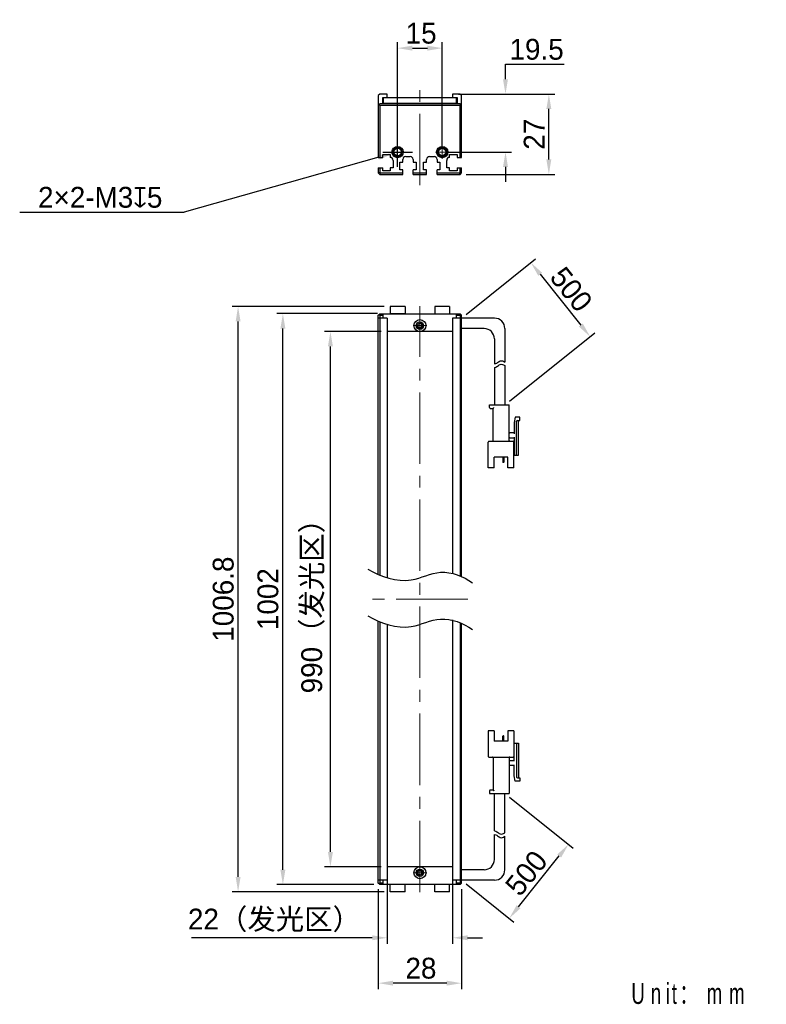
# Model space of a CAD drawing. Header units: millimetres. Extents: x 60 to 185, y 74 to 240.
import ezdxf

# ---------------------------------------------------------------- set-up
doc = ezdxf.new("R2010")
doc.units = ezdxf.units.MM
doc.header["$PDSIZE"] = -5
doc.linetypes.add('点画线', pattern=[18, 12, -2, 2, -2])
for name, color, linetype, lineweight in [('中心线层', 1, '点画线', 18), ('标注', 3, 'Continuous', 25), ('粗实线', 7, 'Continuous', 30), ('粗实线层', 7, 'Continuous', 35)]:
    doc.layers.add(name, color=color, linetype=linetype, lineweight=lineweight)
doc.styles.add('标准', font='txt', dxfattribs={"width": 0.667})
doc.dimstyles.new('CST Standard', dxfattribs={"dimtxt": 3.5, "dimasz": 2.5, "dimexe": 1, "dimexo": 1, "dimgap": 0.6, "dimtad": 1, "dimtoh": 1, "dimdsep": 46, "dimtxsty": 'Standard', "dimcen": -2.5, "dimdle": 5, "dimadec": 0, "dimazin": 2, "dimtfac": 1, "dimtofl": 0, "dimtmove": 0, "dimatfit": 0, "dimfxl": 1, "dimtolj": 1, "dimarcsym": 0})

# ---------------------------------------------------------------- blocks, each defined once
blk = doc.blocks.new('*X1')
at = {"layer": 'Defpoints', "color": 0}
for p in [(112.13, 187.11), (121.67, 187.11), (121.67, 97.11)]:
    blk.add_point(p, dxfattribs=at)
at = {"layer": '标注', "color": 0, "linetype": 'Continuous', "lineweight": -2, "ltscale": 3}
for p, q in [((120.67, 187.11), (111.13, 187.11)), ((120.67, 97.11), (111.13, 97.11))]:
    blk.add_line(p, q, dxfattribs=at)
at = {"layer": '标注', "color": 9, "linetype": 'Continuous', "lineweight": -2, "ltscale": 3}
blk.add_line((112.13, 99.61), (112.13, 184.61), dxfattribs=at)
at = {"layer": '标注', "color": 9}
for points in [[(112.54, 184.61), (111.71, 184.61), (112.13, 187.11)], [(111.71, 99.61), (112.54, 99.61), (112.13, 97.11)]]:
    blk.add_solid(points, dxfattribs=at)
at = {"layer": '标注', "color": 7, "insert": (109.21, 142.11), "char_height": 3.5, "attachment_point": 5, "rotation": 90}
blk.add_mtext('\\A1;{\\fFZLanTingHei-R-GBK|b0|i0|c134|p2;990（发光区）}', dxfattribs=at)
blk = doc.blocks.new('*X2')
at = {"layer": 'Defpoints', "color": 0}
for p in [(104.14, 190.11), (121.02, 190.11), (120.42, 94.11)]:
    blk.add_point(p, dxfattribs=at)
at = {"layer": '标注', "color": 0, "linetype": 'Continuous', "lineweight": -2, "ltscale": 3}
for p, q in [((120.02, 190.11), (103.14, 190.11)), ((119.42, 94.11), (103.14, 94.11))]:
    blk.add_line(p, q, dxfattribs=at)
at = {"layer": '标注', "color": 9, "linetype": 'Continuous', "lineweight": -2, "ltscale": 3}
blk.add_line((104.14, 96.61), (104.14, 187.61), dxfattribs=at)
at = {"layer": '标注', "color": 9}
for points in [[(104.56, 187.61), (103.72, 187.61), (104.14, 190.11)], [(103.72, 96.61), (104.56, 96.61), (104.14, 94.11)]]:
    blk.add_solid(points, dxfattribs=at)
at = {"layer": '标注', "color": 7, "insert": (101.64, 142.11), "char_height": 3.5, "attachment_point": 5, "rotation": 90}
blk.add_mtext('\\A1;{\\fFZLanTingHei-R-GBK|b0|i0|c134|p2;1002}', dxfattribs=at)
blk = doc.blocks.new('*X3')
at = {"layer": 'Defpoints', "color": 0}
for p in [(121.67, 97.11), (132.67, 97.11), (121.67, 85.17)]:
    blk.add_point(p, dxfattribs=at)
at = {"layer": '标注', "color": 0, "linetype": 'Continuous', "lineweight": -2, "ltscale": 3}
for p, q in [((121.67, 96.11), (121.67, 84.17)), ((132.67, 96.11), (132.67, 84.17))]:
    blk.add_line(p, q, dxfattribs=at)
at = {"layer": '标注', "color": 9, "linetype": 'Continuous', "lineweight": -2, "ltscale": 3}
for p, q in [((119.17, 85.17), (88.77, 85.17)), ((135.17, 85.17), (137.67, 85.17))]:
    blk.add_line(p, q, dxfattribs=at)
at = {"layer": '标注', "color": 9}
for points in [[(119.17, 84.76), (119.17, 85.59), (121.67, 85.17)], [(135.17, 85.59), (135.17, 84.76), (132.67, 85.17)]]:
    blk.add_solid(points, dxfattribs=at)
at = {"layer": '标注', "color": 7, "insert": (102.72, 88.09), "char_height": 3.5, "attachment_point": 5}
blk.add_mtext('\\A1;\\A1;{\\fFZLanTingHei-R-GBK|b0|i0|c134|p2;22（发光区）}', dxfattribs=at)
blk = doc.blocks.new('*X4')
at = {"layer": 'Defpoints', "color": 0}
for p in [(120.17, 94.36), (134.17, 94.36), (120.17, 77.54)]:
    blk.add_point(p, dxfattribs=at)
at = {"layer": '标注', "color": 0, "linetype": 'Continuous', "lineweight": -2, "ltscale": 3}
for p, q in [((120.17, 93.36), (120.17, 76.54)), ((134.17, 93.36), (134.17, 76.54))]:
    blk.add_line(p, q, dxfattribs=at)
at = {"layer": '标注', "color": 9, "linetype": 'Continuous', "lineweight": -2, "ltscale": 3}
blk.add_line((131.67, 77.54), (122.67, 77.54), dxfattribs=at)
at = {"layer": '标注', "color": 9}
for points in [[(122.67, 77.96), (122.67, 77.13), (120.17, 77.54)], [(131.67, 77.13), (131.67, 77.96), (134.17, 77.54)]]:
    blk.add_solid(points, dxfattribs=at)
at = {"layer": '标注', "color": 7, "insert": (127.34, 80.04), "char_height": 3.5, "attachment_point": 5}
blk.add_mtext('\\A1;\\A1;{\\fFZLanTingHei-R-GBK|b0|i0|c134|p2;28}', dxfattribs=at)
blk = doc.blocks.new('*X5')
at = {"layer": 'Defpoints', "color": 0}
for p in [(130.92, 234.75), (123.42, 217.28), (130.92, 217.28)]:
    blk.add_point(p, dxfattribs=at)
at = {"layer": '标注', "color": 0, "linetype": 'Continuous', "lineweight": -2, "ltscale": 3}
for p, q in [((123.42, 218.28), (123.42, 235.75)), ((130.92, 218.28), (130.92, 235.75))]:
    blk.add_line(p, q, dxfattribs=at)
at = {"layer": '标注', "color": 9, "linetype": 'Continuous', "lineweight": -2, "ltscale": 3}
blk.add_line((125.92, 234.75), (128.42, 234.75), dxfattribs=at)
at = {"layer": '标注', "color": 9}
for points in [[(125.92, 235.17), (125.92, 234.33), (123.42, 234.75)], [(128.42, 234.33), (128.42, 235.17), (130.92, 234.75)]]:
    blk.add_solid(points, dxfattribs=at)
at = {"layer": '标注', "color": 7, "insert": (127.37, 237.24), "char_height": 3.5, "attachment_point": 5}
blk.add_mtext('\\A1;\\A1;{\\fFZLanTingHei-R-GBK|b0|i0|c134|p2;15}', dxfattribs=at)
blk = doc.blocks.new('*X6')
at = {"layer": 'Defpoints', "color": 0}
for p in [(132.67, 227.03), (141.55, 227.03), (130.92, 217.28)]:
    blk.add_point(p, dxfattribs=at)
at = {"layer": '标注', "color": 9, "linetype": 'Continuous', "lineweight": -2, "ltscale": 3}
for p, q in [((141.55, 232.03), (151.4, 232.03)), ((141.55, 229.53), (141.55, 232.03)), ((141.55, 214.78), (141.55, 212.28))]:
    blk.add_line(p, q, dxfattribs=at)
at = {"layer": '标注', "color": 0, "linetype": 'Continuous', "lineweight": -2, "ltscale": 3}
for p, q in [((133.67, 227.03), (142.55, 227.03)), ((131.92, 217.28), (142.55, 217.28))]:
    blk.add_line(p, q, dxfattribs=at)
at = {"layer": '标注', "color": 9}
for points in [[(141.13, 229.53), (141.97, 229.53), (141.55, 227.03)], [(141.97, 214.78), (141.13, 214.78), (141.55, 217.28)]]:
    blk.add_solid(points, dxfattribs=at)
at = {"layer": '标注', "color": 7, "insert": (146.78, 234.53), "char_height": 3.5, "attachment_point": 5}
blk.add_mtext('\\A1;\\A1;{\\fFZLanTingHei-R-GBK|b0|i0|c134|p2;19.5}', dxfattribs=at)
blk = doc.blocks.new('*X7')
at = {"layer": 'Defpoints', "color": 0}
for p in [(96.61, 191.31), (122.17, 191.31), (122.17, 92.91)]:
    blk.add_point(p, dxfattribs=at)
at = {"layer": '标注', "color": 0, "linetype": 'Continuous', "lineweight": -2, "ltscale": 3}
for p, q in [((121.17, 191.31), (95.61, 191.31)), ((121.17, 92.91), (95.61, 92.91))]:
    blk.add_line(p, q, dxfattribs=at)
at = {"layer": '标注', "color": 9, "linetype": 'Continuous', "lineweight": -2, "ltscale": 3}
blk.add_line((96.61, 95.41), (96.61, 188.81), dxfattribs=at)
at = {"layer": '标注', "color": 9}
for points in [[(97.03, 188.81), (96.2, 188.81), (96.61, 191.31)], [(96.2, 95.41), (97.03, 95.41), (96.61, 92.91)]]:
    blk.add_solid(points, dxfattribs=at)
at = {"layer": '标注', "color": 7, "insert": (94.13, 142.11), "char_height": 3.5, "attachment_point": 5, "rotation": 90}
blk.add_mtext('\\A1;{\\fFZLanTingHei-R-GBK|b0|i0|c134|p2;1006.8}', dxfattribs=at)
blk = doc.blocks.new('*X8')
at = {"layer": 'Defpoints', "color": 0}
for p in [(122.69, 217.08), (124.14, 217.49)]:
    blk.add_point(p, dxfattribs=at)
at = {"layer": '标注', "color": 0, "linetype": 'Continuous', "ltscale": 3}
for p, q in [((123.42, 214.78), (123.42, 219.78)), ((120.92, 217.28), (125.92, 217.28))]:
    blk.add_line(p, q, dxfattribs=at)
at = {"layer": '标注', "color": 9, "linetype": 'Continuous', "lineweight": -2, "ltscale": 3}
for p in [(120.29, 216.4), (59.91, 207.16)]:
    blk.add_line(p, (87.57, 207.16), dxfattribs=at)
at = {"layer": '标注', "color": 9}
blk.add_solid([(120.4, 216), (120.17, 216.8), (122.69, 217.08)], dxfattribs=at)
at = {"layer": '标注', "color": 7, "insert": (73.44, 209.65), "char_height": 3.5, "attachment_point": 5}
blk.add_mtext('\\A1;\\A1;{\\fFZLanTingHei-R-GBK|b0|i0|c134|p2;2×2-M3\\fGDT|b1|i0|c0|p2;x\\fFZLanTingHei-R-GBK|b0|i0|c134|p2;5\\P}', dxfattribs=at)
blk = doc.blocks.new('*X9')
at = {"layer": 'Defpoints', "color": 0}
for p in [(141.44, 109.44), (152.14, 100.88), (134.17, 94.86)]:
    blk.add_point(p, dxfattribs=at)
at = {"layer": '标注', "color": 0, "linetype": 'Continuous', "lineweight": -2, "ltscale": 3}
for p, q in [((142.22, 108.81), (152.92, 100.26)), ((134.95, 94.23), (142.96, 87.82))]:
    blk.add_line(p, q, dxfattribs=at)
at = {"layer": '标注', "color": 9, "linetype": 'Continuous', "lineweight": -2, "ltscale": 3}
blk.add_line((143.74, 90.39), (150.58, 98.93), dxfattribs=at)
at = {"layer": '标注', "color": 9}
for points in [[(150.9, 98.67), (150.25, 99.19), (152.14, 100.88)], [(143.42, 90.65), (144.07, 90.13), (142.18, 88.44)]]:
    blk.add_solid(points, dxfattribs=at)
at = {"layer": '标注', "color": 7, "insert": (145.07, 96.04), "char_height": 3.5, "attachment_point": 5, "rotation": 51.3402}
blk.add_mtext('\\A1;{\\fFZLanTingHei-R-GBK|b0|i0|c134|p2;500}', dxfattribs=at)
blk = doc.blocks.new('*X10')
at = {"layer": 'Defpoints', "color": 0}
for p in [(133.92, 227.03), (148.84, 227.03), (133.92, 213.53)]:
    blk.add_point(p, dxfattribs=at)
at = {"layer": '标注', "color": 0, "linetype": 'Continuous', "lineweight": -2, "ltscale": 3}
for p, q in [((134.92, 227.03), (149.84, 227.03)), ((134.92, 213.53), (149.84, 213.53))]:
    blk.add_line(p, q, dxfattribs=at)
at = {"layer": '标注', "color": 9, "linetype": 'Continuous', "lineweight": -2, "ltscale": 3}
blk.add_line((148.84, 216.03), (148.84, 224.53), dxfattribs=at)
at = {"layer": '标注', "color": 9}
for points in [[(149.25, 224.53), (148.42, 224.53), (148.84, 227.03)], [(148.42, 216.03), (149.25, 216.03), (148.84, 213.53)]]:
    blk.add_solid(points, dxfattribs=at)
at = {"layer": '标注', "color": 7, "insert": (146.37, 220.28), "char_height": 3.5, "attachment_point": 5, "rotation": 90}
blk.add_mtext('\\A1;\\A1;{\\fFZLanTingHei-R-GBK|b0|i0|c134|p2;27}', dxfattribs=at)
blk = doc.blocks.new('*X11')
at = {"layer": 'Defpoints', "color": 0}
for p in [(134.17, 189.36), (155.78, 186.24), (141.44, 174.77)]:
    blk.add_point(p, dxfattribs=at)
at = {"layer": '标注', "color": 0, "linetype": 'Continuous', "lineweight": -2, "ltscale": 3}
for p, q in [((134.95, 189.98), (146.6, 199.31)), ((142.22, 175.4), (156.56, 186.86))]:
    blk.add_line(p, q, dxfattribs=at)
at = {"layer": '标注', "color": 9, "linetype": 'Continuous', "lineweight": -2, "ltscale": 3}
blk.add_line((147.38, 196.73), (154.21, 188.19), dxfattribs=at)
at = {"layer": '标注', "color": 9}
for points in [[(147.71, 196.99), (147.06, 196.47), (145.82, 198.68)], [(153.89, 187.93), (154.54, 188.45), (155.78, 186.24)]]:
    blk.add_solid(points, dxfattribs=at)
at = {"layer": '标注', "color": 7, "insert": (152.6, 194.19), "char_height": 3.5, "attachment_point": 5, "rotation": 308.6598}
blk.add_mtext('\\A1;{\\fFZLanTingHei-R-GBK|b0|i0|c134|p2;500}', dxfattribs=at)

msp = doc.modelspace()

# ---------------------------------------------------------------- linework, layer by layer
at = {"layer": '中心线层', "color": 0}
for p, q in [((127.1652, 211.7119), (127.1652, 228.9299)), ((124.5564, 217.2841), (122.2739, 217.2841)), ((124.5564, 217.2841), (122.6902, 217.2841)), ((123.4152, 216.1428), (123.4152, 218.4253)), ((132.0564, 217.2841), (129.7739, 217.2841)), ((132.0564, 217.2841), (130.1902, 217.2841)), ((130.9152, 216.1428), (130.9152, 218.4253)), ((127.1652, 92.8554), (127.1652, 191.3554)), ((127.1652, 189.2466), (127.1652, 187.3804)), ((127.1652, 189.2466), (127.1652, 186.9641)), ((128.3064, 188.1054), (126.0239, 188.1054)), ((135.1953, 142.1054), (119.135, 142.1054)), ((128.3064, 96.1054), (126.0239, 96.1054)), ((127.1652, 97.2466), (127.1652, 95.3804)), ((127.1652, 97.2466), (127.1652, 94.9641))]:
    msp.add_line(p, q, dxfattribs=at)
at = {"layer": '粗实线', "color": 0, "ltscale": 3}
for p, q in [((120.4152, 227.0341), (120.1652, 226.7841)), ((121.6652, 227.0341), (120.4152, 227.0341)), ((121.6652, 226.4341), (121.6652, 227.0341)), ((132.6652, 227.0341), (132.6652, 226.4341)), ((133.9152, 227.0341), (132.6652, 227.0341)), ((134.1652, 226.7841), (133.9152, 227.0341)), ((120.1652, 226.7841), (120.1652, 216.3841)), ((120.4152, 225.3827), (120.1652, 225.1327)), ((120.4152, 225.1327), (120.2902, 225.2577)), ((133.9152, 225.3827), (120.4152, 225.3827)), ((120.9152, 225.3827), (120.9152, 226.4341)), ((120.9152, 226.4341), (133.4152, 226.4341)), ((121.6652, 225.4328), (120.9152, 225.4327)), ((121.0152, 226.4341), (121.0152, 225.4827)), ((121.0152, 225.4827), (133.3152, 225.4837)), ((121.6652, 225.3828), (121.6652, 225.4328)), ((132.6652, 225.4328), (133.4152, 225.4327)), ((132.6652, 225.3827), (132.6652, 225.4328)), ((133.3152, 225.4837), (133.3152, 226.4341)), ((133.4152, 226.4341), (133.4152, 225.3827)), ((134.1652, 225.1327), (133.9152, 225.3827)), ((134.0402, 225.2577), (133.9152, 225.1327)), ((134.1652, 216.3841), (134.1652, 226.7841)), ((120.4152, 225.1327), (120.4152, 216.3841)), ((133.9152, 225.1327), (120.4152, 225.1327)), ((133.9152, 216.3841), (133.9152, 225.1327)), ((120.9152, 216.3841), (120.9152, 216.8841)), ((120.9152, 216.8841), (122.1652, 216.8841)), ((122.1652, 216.8841), (122.1652, 216.3841)), ((132.1652, 216.8841), (133.4152, 216.8841)), ((132.1652, 216.3841), (132.1652, 216.8841)), ((133.4152, 216.8841), (133.4152, 216.3841)), ((120.1652, 216.3841), (120.9152, 216.3841)), ((122.6652, 215.8841), (122.6652, 214.6341)), ((123.7902, 215.5841), (124.2902, 215.5841)), ((123.7902, 214.2841), (123.7902, 215.5841)), ((124.2902, 215.5841), (124.2902, 216.0341)), ((124.7902, 216.5341), (125.5402, 216.5341)), ((126.0402, 216.0341), (126.0402, 215.5841)), ((126.0402, 215.5841), (126.5402, 215.5841)), ((126.5402, 215.5841), (126.5402, 214.2841)), ((127.7902, 215.5841), (128.2902, 215.5841)), ((127.7902, 214.2841), (127.7902, 215.5841)), ((128.2902, 215.5841), (128.2902, 216.0341)), ((128.7902, 216.5341), (129.5402, 216.5341)), ((130.0402, 216.0341), (130.0402, 215.5841)), ((130.0402, 215.5841), (130.5402, 215.5841)), ((130.5402, 215.5841), (130.5402, 214.2841)), ((131.6652, 214.6341), (131.6652, 215.8841)), ((133.4152, 216.3841), (134.1652, 216.3841)), ((120.1652, 214.6341), (120.1652, 213.7841)), ((120.1652, 214.6341), (120.9152, 214.6341)), ((120.1652, 213.7841), (120.4152, 213.8876)), ((120.1652, 213.7841), (120.4152, 213.5341)), ((120.4152, 214.6341), (120.4152, 213.8876)), ((120.4152, 213.8876), (120.5187, 213.7841)), ((120.4152, 213.5341), (120.5187, 213.7841)), ((120.5187, 213.7841), (124.2902, 213.7841)), ((120.9152, 214.1341), (120.9152, 214.6341)), ((122.1652, 214.1341), (120.9152, 214.1341)), ((122.6652, 214.6341), (122.1652, 214.6341)), ((122.1652, 214.6341), (122.1652, 214.1341)), ((124.2902, 214.2841), (123.7902, 214.2841)), ((124.2902, 213.5341), (124.2902, 214.2841)), ((126.5402, 214.2841), (126.0402, 214.2841)), ((126.0402, 213.5341), (126.0402, 214.2841)), ((126.0402, 213.7841), (128.2902, 213.7841)), ((128.2902, 214.2841), (127.7902, 214.2841)), ((128.2902, 213.5341), (128.2902, 214.2841)), ((130.5402, 214.2841), (130.0402, 214.2841)), ((130.0402, 213.5341), (130.0402, 214.2841)), ((130.0402, 213.7841), (133.8116, 213.7841)), ((132.1652, 214.6341), (131.6652, 214.6341)), ((132.1652, 214.1341), (132.1652, 214.6341)), ((133.4152, 214.1341), (132.1652, 214.1341)), ((133.4152, 214.6341), (134.1652, 214.6341)), ((133.4152, 214.6341), (133.4152, 214.1341)), ((133.8116, 213.7841), (133.9152, 213.8876)), ((133.9152, 213.5341), (133.8116, 213.7841)), ((133.9152, 213.8876), (133.9152, 214.6341)), ((134.1652, 213.7841), (133.9152, 213.8876)), ((133.9152, 213.5341), (134.1652, 213.7841)), ((134.1652, 213.7841), (134.1652, 214.6341)), ((120.4152, 213.5341), (124.2902, 213.5341)), ((126.0402, 213.5341), (128.2902, 213.5341)), ((130.0402, 213.5341), (133.9152, 213.5341)), ((122.1652, 191.3054), (122.1652, 190.1054)), ((124.6652, 191.3054), (122.1652, 191.3054)), ((124.6652, 191.3054), (124.6652, 190.1054)), ((129.6652, 191.3054), (129.6652, 190.1054)), ((132.1652, 191.3054), (129.6652, 191.3054)), ((132.1652, 191.3054), (132.1652, 190.1054)), ((120.1652, 189.8554), (120.4152, 190.1054)), ((120.1652, 146.2439), (120.1652, 189.8554)), ((121.6652, 189.3554), (120.1652, 189.3554)), ((120.2901, 189.9803), (120.4151, 189.8554)), ((120.4151, 189.8554), (121.0152, 189.8554)), ((120.4151, 189.8554), (120.4151, 146.1323)), ((120.4152, 190.1054), (133.9152, 190.1054)), ((121.0152, 189.3554), (121.0152, 190.1054)), ((121.6652, 189.3554), (121.6652, 145.654)), ((124.6652, 190.1054), (122.1652, 190.1054)), ((134.1652, 189.3554), (132.6652, 189.3554)), ((132.6652, 189.3554), (132.6652, 146.5061)), ((133.3152, 189.3554), (133.3152, 190.1054)), ((133.3152, 189.8554), (133.9152, 189.8554)), ((134.1652, 189.8554), (133.9152, 190.1054)), ((133.9152, 189.8554), (134.0402, 189.9804)), ((133.9152, 189.8554), (133.9152, 146.0582)), ((134.1652, 145.9443), (134.1652, 189.8554)), ((139.6928, 189.3554), (134.1652, 189.3554)), ((132.6652, 187.1054), (121.6652, 187.1054)), ((137.9428, 187.6054), (134.1652, 187.6054)), ((141.4428, 187.6054), (141.4428, 181.967)), ((139.6928, 185.8554), (139.6928, 181.6478)), ((139.6928, 181.0493), (139.6928, 174.772)), ((141.4428, 181.3685), (141.4428, 174.772)), ((138.8761, 174.3054), (138.8761, 174.772)), ((138.8761, 174.772), (142.1428, 174.772)), ((138.9928, 174.1887), (139.4595, 174.1887)), ((139.4595, 168.7637), (139.4595, 174.1887)), ((142.1428, 168.7637), (142.1428, 174.772)), ((143.1928, 172.7304), (143.0178, 171.797)), ((143.9511, 172.7304), (143.1928, 172.7304)), ((143.9511, 172.147), (143.9511, 172.7304)), ((143.0178, 171.797), (143.0178, 169.9304)), ((143.4261, 166.3137), (143.4261, 172.0304)), ((143.5428, 172.147), (143.9511, 172.147)), ((143.7178, 166.3137), (143.7178, 172.147)), ((143.0178, 170.047), (142.2595, 170.047)), ((142.2595, 169.2304), (143.0178, 169.2304)), ((143.0178, 169.347), (143.0178, 166.3137)), ((138.6428, 164.2137), (138.6428, 168.5304)), ((138.7595, 168.647), (142.8428, 168.647)), ((142.9595, 164.2137), (142.9595, 168.5304)), ((141.9678, 165.9637), (139.6345, 165.9637)), ((139.6345, 164.2137), (139.6345, 165.9637)), ((141.0924, 165.9637), (141.0924, 165.1587)), ((141.297, 165.9637), (141.297, 165.1587)), ((141.9678, 164.2137), (141.9678, 165.9637)), ((143.0178, 167.0137), (142.9595, 167.0137)), ((142.9595, 166.3137), (143.7178, 166.3137)), ((139.6345, 164.2137), (138.6428, 164.2137)), ((141.2386, 165.1004), (141.1508, 165.1004)), ((142.9595, 164.2137), (141.9678, 164.2137)), ((120.1652, 94.3554), (120.1652, 138.3798)), ((120.4151, 138.2682), (120.4152, 94.3554)), ((121.6652, 137.7899), (121.6652, 94.8554)), ((132.6652, 138.642), (132.6652, 94.8554)), ((133.9152, 138.1941), (133.9152, 94.3554)), ((134.1652, 94.3554), (134.1652, 138.0802)), ((139.6345, 119.997), (138.6428, 119.997)), ((138.6428, 119.997), (138.6428, 115.6804)), ((139.6345, 119.997), (139.6345, 118.247)), ((142.9595, 119.997), (141.9678, 119.997)), ((141.9678, 119.997), (141.9678, 118.247)), ((142.9595, 119.997), (142.9595, 115.6804)), ((141.9678, 118.247), (139.6345, 118.247)), ((141.0924, 118.247), (141.0924, 119.052)), ((141.2386, 119.1104), (141.1508, 119.1104)), ((141.297, 118.247), (141.297, 119.052)), ((142.9595, 117.897), (143.7178, 117.897)), ((143.0178, 114.8637), (143.0178, 117.897)), ((143.4261, 117.897), (143.4261, 112.1804)), ((143.7178, 117.897), (143.7178, 112.0637)), ((143.0178, 117.197), (142.9595, 117.197)), ((138.7595, 115.5637), (142.8428, 115.5637)), ((139.4595, 115.447), (139.4595, 110.022)), ((142.1428, 115.447), (142.1428, 109.4387)), ((142.2595, 114.9804), (143.0178, 114.9804)), ((143.0178, 112.4137), (143.0178, 114.2804)), ((143.0178, 114.1637), (142.2595, 114.1637)), ((143.1928, 111.4804), (143.0178, 112.4137)), ((143.9511, 111.4804), (143.1928, 111.4804)), ((143.5428, 112.0637), (143.9511, 112.0637)), ((143.9511, 112.0637), (143.9511, 111.4804)), ((138.8761, 109.9054), (138.8761, 109.4387)), ((138.8761, 109.4387), (142.1428, 109.4387)), ((138.9928, 110.022), (139.4595, 110.022)), ((139.6928, 103.1614), (139.6928, 109.4387)), ((141.4428, 102.8422), (141.4428, 109.4387)), ((139.6928, 98.3554), (139.6928, 102.5629)), ((141.4428, 96.6054), (141.4428, 102.2437)), ((132.6652, 97.1054), (121.6652, 97.1054)), ((137.9428, 96.6054), (134.1652, 96.6054)), ((121.6652, 94.8554), (120.1652, 94.8554)), ((121.0152, 94.1054), (121.0152, 94.8554)), ((134.1652, 94.8554), (132.6652, 94.8554)), ((133.3152, 94.1054), (133.3152, 94.8554)), ((139.6928, 94.8554), (134.1652, 94.8554)), ((120.4152, 94.1054), (120.1652, 94.3554)), ((120.4152, 94.3554), (120.2902, 94.2304)), ((121.0152, 94.3554), (120.4152, 94.3554)), ((133.9152, 94.1054), (120.4152, 94.1054)), ((122.1652, 92.9054), (122.1652, 94.1054)), ((124.6652, 92.9054), (122.1652, 92.9054)), ((124.6652, 92.9054), (124.6652, 94.1054)), ((129.6652, 92.9054), (129.6652, 94.1054)), ((132.1652, 92.9054), (129.6652, 92.9054)), ((132.1652, 92.9054), (132.1652, 94.1054)), ((133.9152, 94.3554), (133.3152, 94.3554)), ((134.1652, 94.3554), (133.9152, 94.1054)), ((134.0402, 94.2304), (133.9152, 94.3554))]:
    msp.add_line(p, q, dxfattribs=at)
for centre, radius in [((123.4152, 217.2841), 0.95), ((123.4152, 217.2841), 0.8), ((123.4152, 217.2841), 0.625), ((130.9152, 217.2841), 0.95), ((130.9152, 217.2841), 0.8), ((130.9152, 217.2841), 0.625), ((127.1654, 188.1054), 1), ((127.1651, 188.1054), 0.625), ((127.1652, 188.1054), 0.4), ((127.165, 96.1054), 1), ((127.1652, 96.1054), 0.625), ((127.1652, 96.1054), 0.4)]:
    msp.add_circle(centre, radius, dxfattribs=at)
for centre, radius, start, end in [((123.4152, 217.2841), 0.75, 255, 195), ((130.9152, 217.2841), 0.75, 255, 195), ((122.1652, 215.8841), 0.5, 360, 90), ((124.7902, 216.0341), 0.5, 90, 180), ((125.5402, 216.0341), 0.5, 0, 90), ((128.7902, 216.0341), 0.5, 90, 180), ((129.5402, 216.0341), 0.5, 0, 90), ((132.1652, 215.8841), 0.5, 90, 180), ((139.6928, 187.6054), 1.75, 0, 90), ((127.1652, 188.1054), 0.5, 165, 105), ((127.1654, 188.1054), 0.3667, 25.932154, 154.217671), ((127.1654, 188.1054), 0.3667, 205.782329, 334.067846), ((137.9428, 185.8554), 1.75, 0, 90), ((138.9928, 174.3054), 0.1167, 180, 270), ((143.5428, 172.0304), 0.1167, 90, 180), ((142.2595, 170.1637), 0.1167, 180, 270), ((142.2595, 169.1137), 0.1167, 90, 180), ((138.7595, 168.5304), 0.1167, 90, 180), ((139.3428, 168.7637), 0.1167, 270, 0), ((142.2595, 168.7637), 0.1167, 180, 270), ((142.8428, 168.5304), 0.1167, 0, 90), ((141.1508, 165.1587), 0.0583, 180, 270), ((141.2386, 165.1587), 0.0583, 270, 0), ((141.1508, 119.052), 0.0583, 90, 180), ((141.2386, 119.052), 0.0583, 0, 90), ((138.7595, 115.6804), 0.1167, 180, 270), ((139.3428, 115.447), 0.1167, 0, 90), ((142.2595, 115.447), 0.1167, 90, 180), ((142.2595, 115.097), 0.1167, 180, 270), ((142.8428, 115.6804), 0.1167, 270, 0), ((142.2595, 114.047), 0.1167, 90, 180), ((143.5428, 112.1804), 0.1167, 180, 270), ((138.9928, 109.9054), 0.1167, 90, 180), ((137.9428, 98.3554), 1.75, 270, 0), ((127.1652, 96.1054), 0.5, 345, 285), ((127.165, 96.1054), 0.3667, 25.782329, 154.067846), ((139.6928, 96.6054), 1.75, 270, 0), ((127.165, 96.1054), 0.3667, 205.932154, 334.217671)]:
    msp.add_arc(centre, radius, start, end, dxfattribs=at)
for points, knots in [([(126.8351, 188.2648), (126.8233, 188.2403), (126.8072, 188.1873), (126.8023, 188.1327), (126.8023, 188.1054)], [0, 0, 0, 0, 517.62005592, 1035.73596879, 1035.73596879, 1035.73596879, 1035.73596879]), ([(126.8023, 188.1054), (126.8023, 188.078), (126.8072, 188.0234), (126.8233, 187.9704), (126.8351, 187.9459)], [0, 0, 0, 0, 517.71928566, 1034.95051081, 1034.95051081, 1034.95051081, 1034.95051081]), ([(127.5284, 188.1054), (127.5284, 188.1328), (127.5234, 188.1878), (127.5071, 188.241), (127.4951, 188.2657)], [0, 0, 0, 0, 518.61209661, 1036.72437866, 1036.72437866, 1036.72437866, 1036.72437866]), ([(127.4951, 187.945), (127.5071, 187.9697), (127.5234, 188.0229), (127.5284, 188.0779), (127.5284, 188.1054)], [0, 0, 0, 0, 517.71510545, 1035.93741393, 1035.93741393, 1035.93741393, 1035.93741393]), ([(139.6928, 181.6478), (139.832, 181.6692), (140.1522, 181.7855), (140.7031, 182.3421), (141.1634, 182.1664), (141.4428, 181.967)], [0, 0, 0, 0, 322.82753148, 760.58099966, 1402.79851194, 1402.79851194, 1402.79851194, 1402.79851194]), ([(139.6928, 181.0493), (139.832, 181.0707), (140.1522, 181.187), (140.7031, 181.7436), (141.1634, 181.5678), (141.4428, 181.3685)], [0, 0, 0, 0, 322.10282774, 758.87359915, 1399.64942078, 1399.64942078, 1399.64942078, 1399.64942078]), ([(139.4595, 174.1887), (139.461, 174.1902), (139.4665, 174.1957), (139.4774, 174.2066), (139.4932, 174.2224), (139.5121, 174.2413), (139.5328, 174.262), (139.5544, 174.2836), (139.5689, 174.2981), (139.5761, 174.3054)], [0, 0, 0, 0, 115.0908696, 407.80116612, 814.74109209, 1294.70415319, 1818.92452998, 2363.2678902, 2903.7728779, 2903.7728779, 2903.7728779, 2903.7728779]), ([(118.4357, 147.1481), (120.5929, 145.8842), (125.0581, 144.3342), (130.7339, 147.4935), (134.4628, 145.9382), (136.0143, 144.8707)], [0, 0, 0, 0, 468.8937226, 786.80655426, 1140.00719801, 1140.00719801, 1140.00719801, 1140.00719801]), ([(118.4357, 139.284), (120.5929, 138.0201), (125.0581, 136.4701), (130.7339, 139.6293), (134.4628, 138.0741), (136.0143, 137.0066)], [0, 0, 0, 0, 454.20595084, 762.16038279, 1104.29726051, 1104.29726051, 1104.29726051, 1104.29726051]), ([(139.4595, 110.022), (139.461, 110.0205), (139.4665, 110.015), (139.4774, 110.0041), (139.4932, 109.9883), (139.5121, 109.9694), (139.5328, 109.9487), (139.5544, 109.9271), (139.5689, 109.9126), (139.5761, 109.9054)], [0, 0, 0, 0, 92.83648257, 328.94725692, 657.1998062, 1044.35547295, 1467.21070068, 1906.29785893, 2342.28884627, 2342.28884627, 2342.28884627, 2342.28884627]), ([(139.6928, 103.1614), (139.832, 103.14), (140.1522, 103.0237), (140.7031, 102.4671), (141.1634, 102.6429), (141.4428, 102.8422)], [0, 0, 0, 0, 253.19435259, 596.52537353, 1100.21800003, 1100.21800003, 1100.21800003, 1100.21800003]), ([(139.6928, 102.5629), (139.832, 102.5415), (140.1522, 102.4252), (140.7031, 101.8686), (141.1634, 102.0443), (141.4428, 102.2437)], [0, 0, 0, 0, 252.92081783, 595.88092619, 1099.02939585, 1099.02939585, 1099.02939585, 1099.02939585]), ([(126.8352, 96.2657), (126.8232, 96.241), (126.8069, 96.1878), (126.8019, 96.1328), (126.8019, 96.1054)], [0, 0, 0, 0, 357.05802667, 714.46586139, 714.46586139, 714.46586139, 714.46586139]), ([(126.8019, 96.1054), (126.8019, 96.0779), (126.8069, 96.0229), (126.8232, 95.9697), (126.8352, 95.945)], [0, 0, 0, 0, 357.24612925, 714.14796106, 714.14796106, 714.14796106, 714.14796106]), ([(127.5281, 96.1054), (127.5281, 96.1327), (127.5231, 96.1873), (127.5071, 96.2403), (127.4952, 96.2648)], [0, 0, 0, 0, 358.98112231, 717.62382859, 717.62382859, 717.62382859, 717.62382859]), ([(127.4952, 95.9459), (127.5071, 95.9704), (127.5231, 96.0234), (127.5281, 96.078), (127.5281, 96.1054)], [0, 0, 0, 0, 358.48447353, 717.3123592, 717.3123592, 717.3123592, 717.3123592])]:
    msp.add_open_spline(points, degree=3, knots=knots, dxfattribs=at)

# ---------------------------------------------------------------- texts
at = {"layer": '粗实线层', "color": 0, "insert": (162.7009, 77.5514), "char_height": 3.5, "width": 47.932821, "attachment_point": 1, "style": '标准'}
msp.add_mtext('{\\T1.45;\\fFZLanTingHei-R-GBK|b0|i0|c134|p2;Unit：mm}', dxfattribs=at)

# ---------------------------------------------------------------- dimensions: what is measured, and where the dimension line sits
at = {"layer": '标注', "color": 0, "ltscale": 3}
for base, p1, p2, override, picture, middle in [((130.9152, 234.7502), (123.4152, 217.2841), (130.9152, 217.2841), {"dimlfac": 2, "dimtxsty": 'Standard', "dimsah": 1, "dimclrd": 9, "dimclrt": 7, "dimtzin": 8}, '*X5', (127.3733, 234.7502)), ((121.6652, 85.1743), (132.6652, 97.1054), (121.6652, 97.1054), {"dimlfac": 2, "dimpost": '（发光区）', "dimtxsty": 'Standard', "dimsah": 1, "dimclrd": 9, "dimclrt": 7, "dimtzin": 8}, '*X3', (102.7157, 85.1743)), ((120.1652, 77.5426), (134.1652, 94.3554), (120.1652, 94.3554), {"dimlfac": 2, "dimtxsty": 'Standard', "dimsah": 1, "dimclrd": 9, "dimclrt": 7, "dimtzin": 8}, '*X4', (127.3376, 77.5426))]:
    dim = msp.add_linear_dim(base=base, p1=p1, p2=p2, text='\\A1;{\\fFZLanTingHei-R-GBK|b0|i0|c134|p2;<>}', dimstyle='CST Standard', override=override, dxfattribs=at)
    dim.commit()
    dim.dimension.update_dxf_attribs({"geometry": picture, "text_midpoint": middle, "dimtype": 160})
for base, p1, p2, text, override, picture, middle in [((141.5503, 227.0341), (130.9152, 217.2841), (132.6652, 227.0341), '\\A1;{\\fFZLanTingHei-R-GBK|b0|i0|c134|p2;<>}', {"dimlfac": 2, "dimtxsty": 'Standard', "dimsah": 1, "dimclrd": 9, "dimclrt": 7, "dimtzin": 8}, '*X6', (146.7773, 234.5307)), ((148.8362, 227.0341), (133.9152, 213.5341), (133.9152, 227.0341), '\\A1;{\\fFZLanTingHei-R-GBK|b0|i0|c134|p2;<>}', {"dimlfac": 2, "dimtxsty": 'Standard', "dimsah": 1, "dimclrd": 9, "dimclrt": 7, "dimtzin": 8}, '*X10', (146.3671, 220.2841)), ((96.6148, 191.3054), (122.1652, 92.9054), (122.1652, 191.3054), '{\\fFZLanTingHei-R-GBK|b0|i0|c134|p2;1006.8}', {"dimlfac": 2, "dimtxsty": 'Standard', "dimsah": 1, "dimclrd": 9, "dimclrt": 7}, '*X7', (94.1274, 142.1054)), ((104.1409, 190.1054), (120.4152, 94.1054), (121.0152, 190.1054), '{\\fFZLanTingHei-R-GBK|b0|i0|c134|p2;1002}', {"dimlfac": 2, "dimtxsty": 'Standard', "dimsah": 1, "dimclrd": 9, "dimclrt": 7}, '*X2', (101.6443, 142.1054)), ((112.1273, 187.1054), (121.6652, 97.1054), (121.6652, 187.1054), '{\\fFZLanTingHei-R-GBK|b0|i0|c134|p2;990（发光区）}', {"dimlfac": 2, "dimtxsty": 'Standard', "dimsah": 1, "dimclrd": 9, "dimclrt": 7}, '*X1', (109.2093, 142.1054))]:
    dim = msp.add_linear_dim(base=base, p1=p1, p2=p2, angle=90, text=text, dimstyle='CST Standard', override=override, dxfattribs=at)
    dim.commit()
    dim.dimension.update_dxf_attribs({"geometry": picture, "text_midpoint": middle})
dim = msp.add_diameter_dim_2p(p1=(124.1369, 217.488), p2=(122.6934, 217.0802), text='\\A1;{\\fFZLanTingHei-R-GBK|b0|i0|c134|p2;2×2-M3\\fGDT|b1|i0|c0|p2;x\\fFZLanTingHei-R-GBK|b0|i0|c134|p2;5\\P}', dimstyle='CST Standard', override={"dimlfac": 2, "dimpost": '2×2-M<>{\\fcxgdtshp;b}5\\X(此处端板螺丝可根据需要拆装)', "dimtxsty": 'Standard', "dimsah": 1, "dimclrd": 9, "dimclrt": 7, "dimtzin": 8}, dxfattribs=at)
dim.commit()
dim.dimension.update_dxf_attribs({"geometry": '*X8', "text_midpoint": (73.4373, 207.1574), "dimtype": 163})
for base, p1, p2, angle, picture, middle in [((155.7767, 186.2391), (134.1652, 189.3554), (141.4428, 174.772), 308.659808, '*X11', (150.6559, 192.64)), ((152.1371, 100.8832), (134.1652, 94.8554), (141.4428, 109.4387), 51.340192, '*X9', (147.0164, 94.4823))]:
    dim = msp.add_linear_dim(base=base, p1=p1, p2=p2, angle=angle, text='{\\fFZLanTingHei-R-GBK|b0|i0|c134|p2;500}', dimstyle='CST Standard', override={"dimlfac": 2, "dimtxsty": 'Standard', "dimsah": 1, "dimclrd": 9, "dimclrt": 7, "dimtzin": 0}, dxfattribs=at)
    dim.commit()
    dim.dimension.update_dxf_attribs({"geometry": picture, "text_midpoint": middle, "dimtype": 160})

doc.saveas('drawing.dxf')
